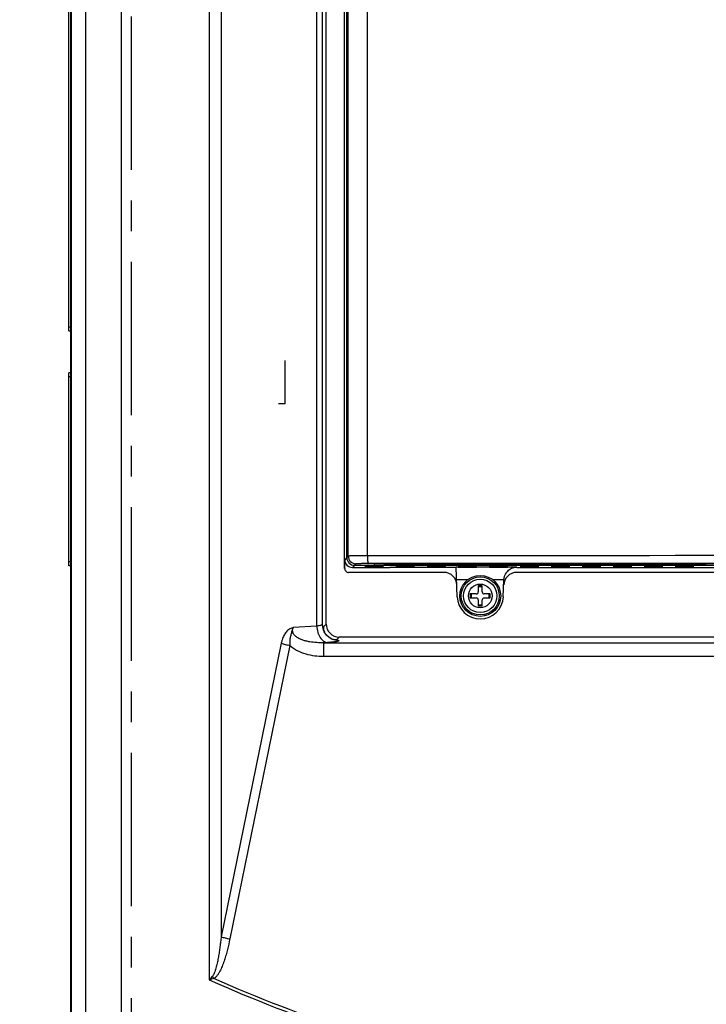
# Model space of a CAD drawing. Header units: inches. Extents: x 0 to 34, y 0 to 22.
# Tile 6 of 25: x 7.6 to 10.7, y 7.4 to 11.9. Entities that reach past the tile are written whole.
import ezdxf

# ---------------------------------------------------------------- set-up
doc = ezdxf.new("R2010")
doc.units = ezdxf.units.IN
doc.header["$LTSCALE"] = 1.87
doc.header["$MEASUREMENT"] = 0
doc.linetypes.add('CENTER', pattern=[0.6, 0.375, -0.075, 0.075, -0.075])
doc.layers.get('0').update_dxf_attribs({"linetype": 'CONTINUOUS'})
doc.layers.add('AXIS_PART', color=7, linetype='CONTINUOUS')
doc.layers.add('DRAFT', color=7, linetype='CONTINUOUS')
doc.styles.get("Standard").update_dxf_attribs({"font": 'txt', "width": 0.8})
doc.dimstyles.new('DIMSTYLE_2', dxfattribs={"dimtxt": 0.15625, "dimasz": 0.1875, "dimexe": 0.18, "dimexo": 0.0625, "dimgap": 0.09, "dimtad": 0, "dimtih": 1, "dimtoh": 1, "dimlfac": 1.666667, "dimzin": 4, "dimdsep": 46, "dimtxsty": 'STANDARD', "dimblk": 'CLOSED', "dimblk1": 'CLOSED', "dimblk2": 'CLOSED', "dimcen": 0.09, "dimadec": 0, "dimazin": 0, "dimtfac": 1, "dimtofl": 0, "dimtmove": 0, "dimatfit": 3, "dimldrblk": 'CLOSED', "dimfxl": 1, "dimtolj": 1, "dimtzin": 4, "dimarcsym": 0})

# ---------------------------------------------------------------- blocks, each defined once
blk = doc.blocks.new('_CLOSED')
at = {"color": 0, "linetype": 'BYBLOCK'}
for p, q in [((0, 0), (-1, 0.167)), ((-1, 0.167), (-1, -0.167)), ((-1, -0.167), (0, 0)), ((-1, 0), (0, 0))]:
    blk.add_line(p, q, dxfattribs=at)
blk = doc.blocks.new('*D3')
at = {"color": 2, "linetype": 'CONTINUOUS'}
for p, q in [((13.5544, 18.5212), (6.3895, 18.5212)), ((6.5145, 18.5212), (6.5145, 11.4544)), ((6.5145, 4.075), (6.5145, 10.9075)), ((13.5532, 4.075), (6.3895, 4.075))]:
    blk.add_line(p, q, dxfattribs=at)
at = {"color": 2, "linetype": 'CONTINUOUS', "xscale": 0.1875, "yscale": 0.1875, "zscale": 0.1875}
for p, rotation in [((6.5145, 18.5212), 90), ((6.5145, 4.075), 270)]:
    blk.add_blockref('_CLOSED', p, dxfattribs=dict(at, rotation=rotation))
at = {"color": 2, "linetype": 'CONTINUOUS', "insert": (6.3895, 11.3762), "char_height": 0.15625, "width": 0.875, "attachment_point": 2, "line_spacing_factor": 0.9}
blk.add_mtext('24.08\\P[611,6]', dxfattribs=at)

msp = doc.modelspace()

# ---------------------------------------------------------------- linework, layer by layer
at = {"color": 3, "linetype": 'CONTINUOUS'}
for p, q in [((7.8069, 5.053), (7.8069, 17.8935)), ((7.8069, 11.4306), (7.8111, 11.4306)), ((7.8111, 8.7306), (7.8069, 8.7306))]:
    msp.add_line(p, q, dxfattribs=at)
at = {"color": 7, "linetype": 'CONTINUOUS'}
for p, q in [((7.8111, 5.3459), (7.8111, 17.594)), ((7.8744, 17.5307), (7.8744, 5.717)), ((8.0378, 17.5307), (8.0378, 5.717)), ((8.4398, 16.6067), (8.4398, 7.5556)), ((8.4946, 16.6067), (8.4946, 7.7534)), ((8.9308, 9.1731), (8.9308, 16.2014)), ((8.9566, 9.1803), (8.9566, 16.1728)), ((8.974, 9.1827), (8.974, 16.1554)), ((9.0578, 9.4366), (9.0578, 15.9736)), ((9.068, 9.4864), (9.068, 15.8751)), ((9.0681, 15.8806), (9.0681, 9.4866)), ((9.0748, 9.4933), (9.0748, 15.8739)), ((9.1628, 9.4942), (9.1628, 15.873)), ((7.7979, 10.5224), (7.7979, 13.4984)), ((7.8069, 11.3562), (7.8111, 11.3562)), ((7.7979, 10.5404), (7.8069, 10.5404)), ((7.7979, 10.5224), (7.8069, 10.5224)), ((8.7861, 10.1891), (8.7861, 10.3871)), ((7.7979, 9.4484), (7.7979, 10.3304)), ((7.8069, 10.3304), (7.7979, 10.3304)), ((7.8069, 10.3124), (7.7979, 10.3124)), ((8.7861, 10.1891), (8.7561, 10.1891)), ((7.8069, 9.4664), (7.7979, 9.4664)), ((9.068, 9.4864), (9.0584, 9.4768)), ((9.0584, 9.4366), (9.0584, 9.4768)), ((9.0748, 9.4933), (9.0681, 9.4866)), ((9.1102, 9.4579), (9.1035, 9.4512)), ((9.1035, 9.4512), (9.1931, 9.4512)), ((7.8069, 9.4484), (7.7979, 9.4484)), ((9.0584, 9.4366), (9.0578, 9.4366)), ((9.5117, 9.4186), (9.0763, 9.4186)), ((9.1034, 9.451), (9.0938, 9.4413)), ((9.0938, 9.4413), (9.2652, 9.4413)), ((9.1034, 9.451), (12.9688, 9.451)), ((9.1525, 9.4452), (9.1523, 9.4429)), ((9.1528, 9.4483), (9.1526, 9.446)), ((9.1702, 9.4428), (9.1704, 9.4454)), ((9.1702, 9.4428), (9.217, 9.4428)), ((9.1705, 9.4459), (9.1707, 9.4484)), ((9.1705, 9.4459), (9.2167, 9.4459)), ((9.2165, 9.4484), (9.1707, 9.4484)), ((9.2167, 9.4459), (9.2165, 9.4484)), ((9.217, 9.4428), (9.2168, 9.4454)), ((9.2346, 9.446), (9.2344, 9.4483)), ((9.2349, 9.4429), (9.2347, 9.4452)), ((9.2942, 9.4452), (9.294, 9.4429)), ((9.2945, 9.4483), (9.2943, 9.446)), ((9.3119, 9.4428), (9.3122, 9.4454)), ((9.3119, 9.4428), (9.3587, 9.4428)), ((9.3122, 9.4459), (9.3124, 9.4484)), ((9.3122, 9.4459), (9.3584, 9.4459)), ((9.3582, 9.4484), (9.3124, 9.4484)), ((9.3584, 9.4459), (9.3582, 9.4484)), ((9.3587, 9.4428), (9.3585, 9.4454)), ((9.3764, 9.446), (9.3762, 9.4483)), ((9.3766, 9.4429), (9.3764, 9.4452)), ((9.436, 9.4452), (9.4358, 9.4429)), ((9.4362, 9.4483), (9.436, 9.446)), ((9.4537, 9.4428), (9.4539, 9.4454)), ((9.4537, 9.4428), (9.5004, 9.4428)), ((9.4539, 9.4459), (9.4542, 9.4484)), ((9.4539, 9.4459), (9.5002, 9.4459)), ((9.5, 9.4484), (9.4542, 9.4484)), ((9.5002, 9.4459), (9.5, 9.4484)), ((9.5004, 9.4428), (9.5002, 9.4454)), ((9.5181, 9.446), (9.5179, 9.4483)), ((9.5184, 9.4429), (9.5182, 9.4452)), ((9.578, 9.4427), (9.5679, 9.4427)), ((9.5726, 9.3076), (9.5679, 9.4427)), ((9.5777, 9.4452), (9.5775, 9.4429)), ((9.578, 9.4483), (9.5778, 9.446)), ((9.5954, 9.4428), (9.5956, 9.4454)), ((9.5954, 9.4428), (9.6422, 9.4428)), ((9.5957, 9.4459), (9.5959, 9.4484)), ((9.5957, 9.4459), (9.6419, 9.4459)), ((9.6417, 9.4484), (9.5959, 9.4484)), ((9.6419, 9.4459), (9.6417, 9.4484)), ((9.6422, 9.4428), (9.642, 9.4454)), ((9.6598, 9.446), (9.6596, 9.4483)), ((9.7197, 9.4427), (9.6596, 9.4427)), ((9.6601, 9.4429), (9.6599, 9.4452)), ((9.7194, 9.4452), (9.7192, 9.4429)), ((9.7197, 9.4483), (9.7195, 9.446)), ((9.7371, 9.4428), (9.7374, 9.4454)), ((9.7371, 9.4428), (9.7839, 9.4428)), ((9.7374, 9.4459), (9.7376, 9.4484)), ((9.7374, 9.4459), (9.7836, 9.4459)), ((9.7834, 9.4484), (9.7376, 9.4484)), ((9.7836, 9.4459), (9.7834, 9.4484)), ((9.7839, 9.4428), (9.7837, 9.4454)), ((9.8016, 9.446), (9.8014, 9.4483)), ((9.8448, 9.4427), (9.8014, 9.4427)), ((9.8018, 9.4429), (9.8016, 9.4452)), ((11.7639, 9.4186), (9.844, 9.4186)), ((9.8448, 9.4427), (9.8448, 9.4413)), ((9.8448, 9.4413), (11.7639, 9.4413)), ((9.8612, 9.4452), (9.861, 9.4429)), ((9.8614, 9.4483), (9.8612, 9.446)), ((9.8789, 9.4428), (9.8791, 9.4454)), ((9.8789, 9.4428), (9.9256, 9.4428)), ((9.8791, 9.4459), (9.8794, 9.4484)), ((9.8791, 9.4459), (9.9254, 9.4459)), ((9.9251, 9.4484), (9.8794, 9.4484)), ((9.9254, 9.4459), (9.9251, 9.4484)), ((9.9256, 9.4428), (9.9254, 9.4454)), ((9.9433, 9.446), (9.9431, 9.4483)), ((9.9436, 9.4429), (9.9434, 9.4452)), ((10.0029, 9.4452), (10.0027, 9.4429)), ((10.0032, 9.4483), (10.003, 9.446)), ((10.0206, 9.4428), (10.0208, 9.4454)), ((10.0206, 9.4428), (10.0674, 9.4428)), ((10.0209, 9.4459), (10.0211, 9.4484)), ((10.0209, 9.4459), (10.0671, 9.4459)), ((10.0669, 9.4484), (10.0211, 9.4484)), ((10.0671, 9.4459), (10.0669, 9.4484)), ((10.0674, 9.4428), (10.0671, 9.4454)), ((10.085, 9.446), (10.0848, 9.4483)), ((10.0853, 9.4429), (10.0851, 9.4452)), ((10.1446, 9.4452), (10.1444, 9.4429)), ((10.1449, 9.4483), (10.1447, 9.446)), ((10.1623, 9.4428), (10.1626, 9.4454)), ((10.1623, 9.4428), (10.2091, 9.4428)), ((10.1626, 9.4459), (10.1628, 9.4484)), ((10.1626, 9.4459), (10.2088, 9.4459)), ((10.2086, 9.4484), (10.1628, 9.4484)), ((10.2088, 9.4459), (10.2086, 9.4484)), ((10.2091, 9.4428), (10.2089, 9.4454)), ((10.2268, 9.446), (10.2266, 9.4483)), ((10.227, 9.4429), (10.2268, 9.4452)), ((10.2864, 9.4452), (10.2862, 9.4429)), ((10.2866, 9.4483), (10.2864, 9.446)), ((10.3041, 9.4428), (10.3043, 9.4454)), ((10.3041, 9.4428), (10.3508, 9.4428)), ((10.3043, 9.4459), (10.3046, 9.4484)), ((10.3043, 9.4459), (10.3506, 9.4459)), ((10.3503, 9.4484), (10.3046, 9.4484)), ((10.3506, 9.4459), (10.3503, 9.4484)), ((10.3508, 9.4428), (10.3506, 9.4454)), ((10.3685, 9.446), (10.3683, 9.4483)), ((10.3688, 9.4429), (10.3686, 9.4452)), ((10.4281, 9.4452), (10.4279, 9.4429)), ((10.4284, 9.4483), (10.4282, 9.446)), ((10.4458, 9.4428), (10.446, 9.4454)), ((10.4458, 9.4428), (10.4926, 9.4428)), ((10.4461, 9.4459), (10.4463, 9.4484)), ((10.4461, 9.4459), (10.4923, 9.4459)), ((10.4921, 9.4484), (10.4463, 9.4484)), ((10.4923, 9.4459), (10.4921, 9.4484)), ((10.4926, 9.4428), (10.4923, 9.4454)), ((10.5102, 9.446), (10.51, 9.4483)), ((10.5105, 9.4429), (10.5103, 9.4452)), ((10.5698, 9.4452), (10.5696, 9.4429)), ((10.5701, 9.4483), (10.5699, 9.446)), ((10.5875, 9.4428), (10.5878, 9.4454)), ((10.5875, 9.4428), (10.6343, 9.4428)), ((10.5878, 9.4459), (10.588, 9.4484)), ((10.5878, 9.4459), (10.634, 9.4459)), ((10.6338, 9.4484), (10.588, 9.4484)), ((10.634, 9.4459), (10.6338, 9.4484)), ((10.6343, 9.4428), (10.6341, 9.4454)), ((10.652, 9.446), (10.6518, 9.4483)), ((10.6522, 9.4429), (10.652, 9.4452)), ((9.6203, 9.3847), (9.5699, 9.3847)), ((9.7858, 9.3847), (9.7352, 9.3847)), ((9.7831, 9.3076), (9.7858, 9.3852)), ((9.6597, 9.3202), (9.6318, 9.3202)), ((9.6318, 9.3202), (9.6318, 9.3022)), ((9.6867, 9.3572), (9.6687, 9.3572)), ((9.6687, 9.3572), (9.6687, 9.3292)), ((9.6867, 9.3292), (9.6867, 9.3572)), ((9.7237, 9.3202), (9.6957, 9.3202)), ((9.7237, 9.3022), (9.7237, 9.3202)), ((9.6318, 9.3022), (9.6597, 9.3022)), ((9.6687, 9.2932), (9.6687, 9.2653)), ((9.6867, 9.2653), (9.6867, 9.2932)), ((9.6957, 9.3022), (9.7237, 9.3022)), ((9.6687, 9.2653), (9.6867, 9.2653)), ((8.974, 9.1827), (8.9613, 9.1699)), ((8.9308, 9.1731), (8.8238, 9.1666)), ((8.9596, 9.1609), (8.9566, 9.1803)), ((8.9587, 9.1732), (8.9566, 9.1803)), ((8.9596, 9.1608), (8.9596, 9.1609)), ((8.965, 9.147), (8.9596, 9.1608)), ((8.7687, 9.0951), (8.4946, 7.7534)), ((8.9798, 9.0983), (8.9628, 9.0972)), ((8.9628, 9.0972), (13.1095, 9.0972)), ((8.9628, 9.0354), (8.9628, 9.0972)), ((8.9994, 9.1142), (8.9878, 9.1208)), ((9.0211, 9.1101), (9.0087, 9.1109)), ((9.0087, 9.1109), (9.0087, 9.1109)), ((9.0339, 9.1229), (9.0211, 9.1101)), ((13.0384, 9.1229), (9.0339, 9.1229)), ((8.8079, 9.0846), (8.5338, 7.743)), ((8.9628, 9.0354), (13.1095, 9.0354)), ((7.8069, 8.805), (7.8111, 8.805))]:
    msp.add_line(p, q, dxfattribs=at)
for points in [[(8.9878, 9.1208), (8.9753, 9.132), (8.965, 9.147)], [(9.0087, 9.1109), (9.0068, 9.1114), (8.9994, 9.1142)]]:
    msp.add_lwpolyline(points, dxfattribs=at)
for radius in [0.0936, 0.087, 0.0759, 0.054]:
    msp.add_circle((9.6777, 9.3112), radius, dxfattribs=at)
for centre, radius, start, end in [((9.1103, 9.4933), 0.0354, 180.017, 269.983), ((11.0361, -1719.4449), 1728.9401, 89.9379188, 90.0620812), ((11.0361, -1715.2612), 1724.721, 89.9378336, 90.0621543), ((9.5117, 9.3595), 0.0591, 2, 90), ((9.844, 9.3595), 0.0591, 90, 178), ((9.6777, 9.3112), 0.0414, 167.4441, 192.5559), ((9.6597, 9.3292), 0.009, 270, 360), ((9.6777, 9.3112), 0.0414, 77.4441, 102.5559), ((9.6957, 9.3292), 0.009, 180, 270), ((9.6777, 9.3112), 0.0414, 347.4441, 12.5559), ((9.6779, 9.3112), 0.1053, 182, 358), ((9.6597, 9.2932), 0.009, 0, 90), ((9.6957, 9.2932), 0.009, 90, 180), ((9.6777, 9.3112), 0.0414, 257.4441, 282.5559), ((9.0215, 9.1703), 0.0603, 180.3374, 202.6267), ((9.0215, 9.1704), 0.0603, 246.4236, 257.8663), ((9.0215, 9.1703), 0.0602, 257.8385, 269.6532), ((11.0683, 5.3204), 3.4504, 139.259, 139.6244), ((11.1553, -1.4993), 9.4533, 106.56018, 106.69357), ((8.9817, 7.9082), 0.6254, 212.4875, 213.6263)]:
    msp.add_arc(centre, radius, start, end, dxfattribs=at)
for centre, major_axis, ratio, start_param, end_param in [((9.0938, 9.4768), (0.0167, 0.0312), 0.999725, -4.221001, -2.650281), ((9.1034, 9.4864), (-0.0251, -0.0251), 0.999924, 5.497825, 7.068545), ((9.1036, 9.4866), (0.0251, 0.0251), 0.999753, -3.926867, -2.356318), ((9.0764, 9.4366), (0.0142, 0.0111), 0.999843, -3.804551, -2.233754), ((9.1704, 9.4429), (0.0181, 0), 0.008733, 3.140828, 4.704028), ((9.1706, 9.446), (0.0181, 0), 0.008733, 3.140828, 4.704028), ((9.1708, 9.4483), (0.0181, 0), 0.00872, 1.57763, 3.14083), ((9.2164, 9.4483), (0.0181, 0), 0.00872, 0.000762, 1.563963), ((9.2166, 9.446), (0.0181, 0), 0.008733, -1.562435, 0.000765), ((9.2168, 9.4429), (0.0181, 0), 0.008733, -1.562435, 0.000765), ((9.3121, 9.4429), (0.0181, 0), 0.008733, 3.140828, 4.704028), ((9.3124, 9.446), (0.0181, 0), 0.008733, 3.140828, 4.704028), ((9.3126, 9.4483), (0.0181, 0), 0.00872, 1.57763, 3.14083), ((9.3581, 9.4483), (0.0181, 0), 0.00872, 0.000762, 1.563963), ((9.3583, 9.446), (0.0181, 0), 0.008733, -1.562435, 0.000765), ((9.3586, 9.4429), (0.0181, 0), 0.008733, -1.562435, 0.000765), ((9.4538, 9.4429), (0.0181, 0), 0.008733, 3.140828, 4.704028), ((9.4541, 9.446), (0.0181, 0), 0.008733, 3.140828, 4.704028), ((9.4543, 9.4483), (0.0181, 0), 0.00872, 1.57763, 3.14083), ((9.4998, 9.4483), (0.0181, 0), 0.00872, 0.000762, 1.563963), ((9.5, 9.446), (0.0181, 0), 0.008733, -1.562435, 0.000765), ((9.5003, 9.4429), (0.0181, 0), 0.008733, -1.562435, 0.000765), ((9.5956, 9.4429), (0.0181, 0), 0.008733, 3.140828, 4.704028), ((9.5958, 9.446), (0.0181, 0), 0.008733, 3.140828, 4.704028), ((9.596, 9.4483), (0.0181, 0), 0.00872, 1.57763, 3.14083), ((9.6416, 9.4483), (0.0181, 0), 0.00872, 0.000762, 1.563963), ((9.6418, 9.446), (0.0181, 0), 0.008733, -1.562435, 0.000765), ((9.642, 9.4429), (0.0181, 0), 0.008733, -1.562435, 0.000765), ((9.7373, 9.4429), (0.0181, 0), 0.008733, 3.140828, 4.704028), ((9.7376, 9.446), (0.0181, 0), 0.008733, 3.140828, 4.704028), ((9.7378, 9.4483), (0.0181, 0), 0.00872, 1.57763, 3.14083), ((9.7833, 9.4483), (0.0181, 0), 0.00872, 0.000762, 1.563963), ((9.7835, 9.446), (0.0181, 0), 0.008733, -1.562435, 0.000765), ((9.7838, 9.4429), (0.0181, 0), 0.008733, -1.562435, 0.000765), ((9.8448, 9.3822), (0.0012, 0.0591), 0.999809, 0.020942, 0.328297), ((9.879, 9.4429), (0.0181, 0), 0.008733, 3.140828, 4.704028), ((9.8793, 9.446), (0.0181, 0), 0.008733, 3.140828, 4.704028), ((9.8795, 9.4483), (0.0181, 0), 0.00872, 1.57763, 3.14083), ((9.925, 9.4483), (0.0181, 0), 0.00872, 0.000762, 1.563963), ((9.9252, 9.446), (0.0181, 0), 0.008733, -1.562435, 0.000765), ((9.9255, 9.4429), (0.0181, 0), 0.008733, -1.562435, 0.000765), ((10.0208, 9.4429), (0.0181, 0), 0.008733, 3.140828, 4.704028), ((10.021, 9.446), (0.0181, 0), 0.008733, 3.140828, 4.704028), ((10.0212, 9.4483), (0.0181, 0), 0.00872, 1.57763, 3.14083), ((10.0668, 9.4483), (0.0181, 0), 0.00872, 0.000762, 1.563963), ((10.067, 9.446), (0.0181, 0), 0.008733, -1.562435, 0.000765), ((10.0672, 9.4429), (0.0181, 0), 0.008733, -1.562435, 0.000765), ((10.1625, 9.4429), (0.0181, 0), 0.008733, 3.140828, 4.704028), ((10.1628, 9.446), (0.0181, 0), 0.008733, 3.140828, 4.704028), ((10.163, 9.4483), (0.0181, 0), 0.00872, 1.57763, 3.14083), ((10.2085, 9.4483), (0.0181, 0), 0.00872, 0.000762, 1.563963), ((10.2087, 9.446), (0.0181, 0), 0.008733, -1.562435, 0.000765), ((10.209, 9.4429), (0.0181, 0), 0.008733, -1.562435, 0.000765), ((10.3042, 9.4429), (0.0181, 0), 0.008733, 3.140828, 4.704028), ((10.3045, 9.446), (0.0181, 0), 0.008733, 3.140828, 4.704028), ((10.3047, 9.4483), (0.0181, 0), 0.00872, 1.57763, 3.14083), ((10.3502, 9.4483), (0.0181, 0), 0.00872, 0.000762, 1.563963), ((10.3504, 9.446), (0.0181, 0), 0.008733, -1.562435, 0.000765), ((10.3507, 9.4429), (0.0181, 0), 0.008733, -1.562435, 0.000765), ((10.446, 9.4429), (0.0181, 0), 0.008733, 3.140828, 4.704028), ((10.4462, 9.446), (0.0181, 0), 0.008733, 3.140828, 4.704028), ((10.4464, 9.4483), (0.0181, 0), 0.00872, 1.57763, 3.14083), ((10.492, 9.4483), (0.0181, 0), 0.00872, 0.000762, 1.563963), ((10.4921, 9.446), (0.0181, 0), 0.008733, -1.562435, 0.000765), ((10.4924, 9.4429), (0.0181, 0), 0.008733, -1.562435, 0.000765), ((10.5877, 9.4429), (0.0181, 0), 0.008733, 3.140828, 4.704028), ((10.588, 9.446), (0.0181, 0), 0.008733, 3.140828, 4.704028), ((10.5882, 9.4483), (0.0181, 0), 0.00872, 1.57763, 3.14083), ((10.6337, 9.4483), (0.0181, 0), 0.00872, 0.000762, 1.563963), ((10.6339, 9.446), (0.0181, 0), 0.008733, -1.562435, 0.000765), ((10.6342, 9.4429), (0.0181, 0), 0.008733, -1.562435, 0.000765), ((9.0342, 9.183), (0.0426, 0.0426), 0.995146, 8.641813, 10.207743)]:
    msp.add_ellipse(centre, major_axis=major_axis, ratio=ratio, start_param=start_param, end_param=end_param, dxfattribs=at)
for points, knots in [([(9.1628, 9.4942), (9.157, 9.4942), (9.1458, 9.4942), (9.1295, 9.4941), (9.1166, 9.494), (9.1072, 9.494), (9.1009, 9.4939), (9.0952, 9.4938), (9.0901, 9.4938), (9.0857, 9.4937), (9.0821, 9.4936), (9.0795, 9.4936), (9.0778, 9.4935), (9.0768, 9.4935), (9.076, 9.4934), (9.0754, 9.4934), (9.0751, 9.4933), (9.0749, 9.4933), (9.0748, 9.4933)], [0, 0, 0, 0, 0.196565, 0.383956, 0.555466, 0.633459, 0.705366, 0.770536, 0.828435, 0.878555, 0.920456, 0.953804, 0.967169, 0.978285, 0.987135, 0.993708, 0.997994, 1, 1, 1, 1]), ([(9.1652, 9.4588), (9.1616, 9.4588), (9.1545, 9.4587), (9.1444, 9.4587), (9.1364, 9.4586), (9.1305, 9.4585), (9.1265, 9.4585), (9.123, 9.4584), (9.1198, 9.4583), (9.1171, 9.4583), (9.1148, 9.4582), (9.1131, 9.4581), (9.1121, 9.4581), (9.1115, 9.458), (9.111, 9.458), (9.1106, 9.4579), (9.1104, 9.4579), (9.1103, 9.4579), (9.1102, 9.4579)], [0, 0, 0, 0, 0.19654, 0.383887, 0.55536, 0.633336, 0.705224, 0.770375, 0.828256, 0.878364, 0.920263, 0.953616, 0.966988, 0.978113, 0.986978, 0.993575, 0.997902, 1, 1, 1, 1]), ([(9.1627, 9.4942), (9.1627, 9.4919), (9.1628, 9.4874), (9.1629, 9.4809), (9.1632, 9.4749), (9.1634, 9.4696), (9.1638, 9.4658), (9.164, 9.4632), (9.1643, 9.4617), (9.1645, 9.4605), (9.1647, 9.4596), (9.1649, 9.4591), (9.165, 9.4588), (9.1651, 9.4588)], [0, 0, 0, 0, 0.191839, 0.376856, 0.547502, 0.697632, 0.821773, 0.872579, 0.915276, 0.949473, 0.974881, 0.991504, 1, 1, 1, 1]), ([(9.7858, 9.3847), (9.7859, 9.387), (9.7863, 9.3916), (9.7876, 9.3983), (9.7897, 9.4047), (9.7932, 9.4124), (9.7987, 9.4208), (9.8092, 9.4314), (9.8246, 9.4403), (9.8382, 9.4427), (9.8448, 9.4427)], [0, 0, 0, 0, 0.075979, 0.151256, 0.224609, 0.295315, 0.429112, 0.553919, 0.783517, 1, 1, 1, 1]), ([(8.8238, 9.1666), (8.8211, 9.166), (8.8157, 9.1645), (8.808, 9.1609), (8.8008, 9.1559), (8.7919, 9.1474), (8.7825, 9.1343), (8.777, 9.1223), (8.7747, 9.1161)], [0, 0, 0, 0, 0.111994, 0.226469, 0.345042, 0.468194, 0.726974, 1, 1, 1, 1]), ([(8.8238, 9.1666), (8.8224, 9.1641), (8.8199, 9.1589), (8.8173, 9.1507), (8.815, 9.1425), (8.8127, 9.1345), (8.8106, 9.1262), (8.8084, 9.1148), (8.8076, 9.106), (8.8075, 9.1001)], [0, 0, 0, 0, 0.125818, 0.250675, 0.373131, 0.494211, 0.616627, 0.741672, 1, 1, 1, 1]), ([(8.8379, 9.1235), (8.8346, 9.126), (8.8298, 9.1302), (8.8249, 9.1371), (8.8222, 9.1427), (8.8207, 9.1488), (8.8205, 9.157), (8.8222, 9.163), (8.8238, 9.1666)], [0, 0, 0, 0, 0.253533, 0.381109, 0.508009, 0.63358, 0.75778, 1, 1, 1, 1]), ([(8.9566, 9.1803), (8.9564, 9.1799), (8.9557, 9.1791), (8.954, 9.1781), (8.9517, 9.1772), (8.9473, 9.1758), (8.9403, 9.1744), (8.9343, 9.1735), (8.9308, 9.1731)], [0, 0, 0, 0, 0.049502, 0.11873, 0.210395, 0.325033, 0.621436, 1, 1, 1, 1]), ([(8.9308, 9.1731), (8.931, 9.1684), (8.9319, 9.159), (8.9349, 9.1454), (8.9396, 9.1328), (8.9456, 9.1216), (8.9529, 9.1122), (8.9612, 9.1049), (8.9702, 9.1), (8.9767, 9.0985), (8.9798, 9.0983)], [0, 0, 0, 0, 0.1465, 0.291174, 0.430457, 0.562093, 0.684617, 0.797656, 0.902077, 1, 1, 1, 1]), ([(8.9613, 9.1699), (8.9612, 9.1699), (8.961, 9.1697), (8.9606, 9.1698), (8.9603, 9.17), (8.9598, 9.1706), (8.9593, 9.1717), (8.9589, 9.1726), (8.9587, 9.1732)], [0, 0, 0, 0, 0.080224, 0.149128, 0.232594, 0.340222, 0.628691, 1, 1, 1, 1]), ([(8.7747, 9.1161), (8.774, 9.1144), (8.7717, 9.1075), (8.7698, 9.1004), (8.7687, 9.0951)], [0, 0, 0, 0, 0.247274, 1, 1, 1, 1]), ([(8.7687, 9.0951), (8.7747, 9.0929), (8.7877, 9.0891), (8.8009, 9.086), (8.8079, 9.0846)], [0, 0, 0, 0, 0.469467, 1, 1, 1, 1]), ([(8.8075, 9.1001), (8.8074, 9.0988), (8.8074, 9.0936), (8.8076, 9.0885), (8.808, 9.0846)], [0, 0, 0, 0, 0.247816, 1, 1, 1, 1]), ([(8.9627, 9.0972), (8.9521, 9.097), (8.9307, 9.0973), (8.904, 9.1001), (8.8829, 9.1043), (8.8672, 9.1087), (8.8519, 9.1147), (8.8423, 9.1202), (8.8379, 9.1235)], [0, 0, 0, 0, 0.246711, 0.495002, 0.619995, 0.74565, 0.872297, 1, 1, 1, 1]), ([(9.0055, 9.1003), (9.0036, 9.1001), (8.9951, 9.0993), (8.9865, 9.0987), (8.9798, 9.0983)], [0, 0, 0, 0, 0.222952, 1, 1, 1, 1]), ([(9.0211, 9.1101), (9.0222, 9.1099), (9.0241, 9.1095), (9.0267, 9.1089), (9.0288, 9.1083), (9.0303, 9.1077), (9.0313, 9.1071), (9.0318, 9.1065), (9.0318, 9.106), (9.0316, 9.1057), (9.0313, 9.1053), (9.0307, 9.1049), (9.0295, 9.1043), (9.0276, 9.1037), (9.0252, 9.1031), (9.0223, 9.1025), (9.0188, 9.1019), (9.0132, 9.1011), (9.0087, 9.1006), (9.0055, 9.1003)], [0, 0, 0, 0, 0.08169, 0.150206, 0.205439, 0.247458, 0.276845, 0.296073, 0.304287, 0.313396, 0.324538, 0.33836, 0.375179, 0.425044, 0.48822, 0.564719, 0.654429, 0.757091, 1, 1, 1, 1]), ([(8.8079, 9.0846), (8.813, 9.08), (8.824, 9.0715), (8.8479, 9.0576), (8.8804, 9.0452), (8.9212, 9.0371), (8.9489, 9.0354), (8.9628, 9.0354)], [0, 0, 0, 0, 0.124568, 0.249461, 0.499262, 0.74954, 1, 1, 1, 1]), ([(8.4946, 7.7534), (8.4938, 7.7457), (8.4919, 7.7302), (8.4889, 7.7071), (8.4855, 7.6839), (8.4817, 7.6609), (8.478, 7.6418), (8.4746, 7.6266), (8.4718, 7.6152), (8.4686, 7.604), (8.465, 7.5929), (8.4613, 7.5839), (8.4576, 7.577), (8.4554, 7.5738), (8.4541, 7.5723)], [0, 0, 0, 0, 0.124973, 0.249948, 0.374925, 0.499905, 0.624889, 0.687386, 0.749885, 0.81239, 0.8749, 0.937412, 0.968705, 1, 1, 1, 1]), ([(8.5338, 7.743), (8.5305, 7.7268), (8.5251, 7.7026), (8.5166, 7.6707), (8.5094, 7.647), (8.501, 7.6236), (8.4928, 7.6046), (8.4851, 7.59), (8.4784, 7.5795), (8.4707, 7.5697), (8.4644, 7.5641), (8.4609, 7.5619)], [0, 0, 0, 0, 0.249604, 0.374448, 0.499324, 0.624249, 0.749247, 0.811816, 0.874446, 0.937157, 1, 1, 1, 1]), ([(8.4946, 7.7534), (8.5006, 7.7513), (8.5136, 7.7474), (8.5268, 7.7444), (8.5338, 7.743)], [0, 0, 0, 0, 0.469471, 1, 1, 1, 1]), ([(13.6113, 7.5619), (13.4091, 7.473), (13.0994, 7.3527), (12.6765, 7.2231), (12.3545, 7.142), (12.0285, 7.0779), (11.6995, 7.0316), (11.3684, 7.0035), (11.0361, 6.9942), (10.7039, 7.0035), (10.3727, 7.0316), (10.0437, 7.0779), (9.7178, 7.142), (9.3958, 7.2231), (8.9729, 7.3527), (8.6632, 7.473), (8.4609, 7.5619)], [0, 0, 0, 0, 0.124831, 0.187316, 0.24982, 0.312341, 0.374885, 0.437439, 0.5, 0.562561, 0.625116, 0.687659, 0.750181, 0.812685, 0.87517, 1, 1, 1, 1]), ([(8.4398, 7.5556), (8.6437, 7.4656), (8.9558, 7.344), (9.3821, 7.2128), (9.7067, 7.1307), (10.0353, 7.0659), (10.3671, 7.019), (10.701, 6.9906), (11.036, 6.9811), (11.3711, 6.9906), (11.705, 7.019), (12.0368, 7.0659), (12.3654, 7.1307), (12.6901, 7.2128), (13.1164, 7.344), (13.4285, 7.4656), (13.6324, 7.5556)], [0, 0, 0, 0, 0.124829, 0.187304, 0.249806, 0.31233, 0.37487, 0.437424, 0.499984, 0.562545, 0.6251, 0.687644, 0.750171, 0.812674, 0.875156, 1, 1, 1, 1])]:
    msp.add_open_spline(points, degree=3, knots=knots, dxfattribs=at)
at = {"layer": 'AXIS_PART', "color": 7, "linetype": 'CENTER'}
msp.add_line((8.0841, 4.5269), (8.0841, 18.2926), dxfattribs=at)
at = {"layer": 'DRAFT', "color": 7, "linetype": 'CONTINUOUS'}
for p, q in [((9.1933, 9.4575), (9.1931, 9.4512)), ((10.753, 9.4575), (9.1933, 9.4575)), ((9.2371, 9.4575), (9.2413, 9.4528)), ((9.2413, 9.4528), (9.2488, 9.4528)), ((9.2488, 9.4528), (9.2485, 9.4566)), ((9.2485, 9.4566), (9.4828, 9.4566)), ((9.249, 9.4512), (9.2489, 9.4523)), ((10.6973, 9.4512), (9.249, 9.4512)), ((9.4827, 9.4575), (9.4828, 9.4568)), ((9.4828, 9.4568), (9.5186, 9.4568)), ((9.5187, 9.4575), (9.5186, 9.4568)), ((9.5186, 9.4566), (10.4277, 9.4566)), ((10.4276, 9.4575), (10.4277, 9.4568)), ((10.4277, 9.4568), (10.4635, 9.4568)), ((10.4635, 9.4575), (10.4635, 9.4568)), ((10.4635, 9.4566), (10.6978, 9.4566)), ((10.6974, 9.4523), (10.6973, 9.4512)), ((10.6978, 9.4566), (10.6974, 9.4528)), ((10.6974, 9.4528), (10.705, 9.4528)), ((10.705, 9.4528), (10.7092, 9.4575)), ((9.2653, 9.4423), (9.2652, 9.4413)), ((9.2653, 9.4423), (9.2942, 9.4423)), ((9.3764, 9.4423), (9.436, 9.4423)), ((9.5182, 9.4423), (9.5679, 9.4423))]:
    msp.add_line(p, q, dxfattribs=at)

# ---------------------------------------------------------------- dimensions: what is measured, and where the dimension line sits
at = {"color": 2, "linetype": 'CONTINUOUS'}
dim = msp.add_linear_dim(base=(6.5145, 4.075), p1=(13.5544, 18.5212), p2=(13.5532, 4.075), angle=270, dimstyle='DIMSTYLE_2', dxfattribs=at)
dim.commit()
dim.dimension.update_dxf_attribs({"geometry": '*D3', "text_midpoint": (6.327, 11.1809), "dimtype": 160})

doc.saveas('drawing.dxf')
